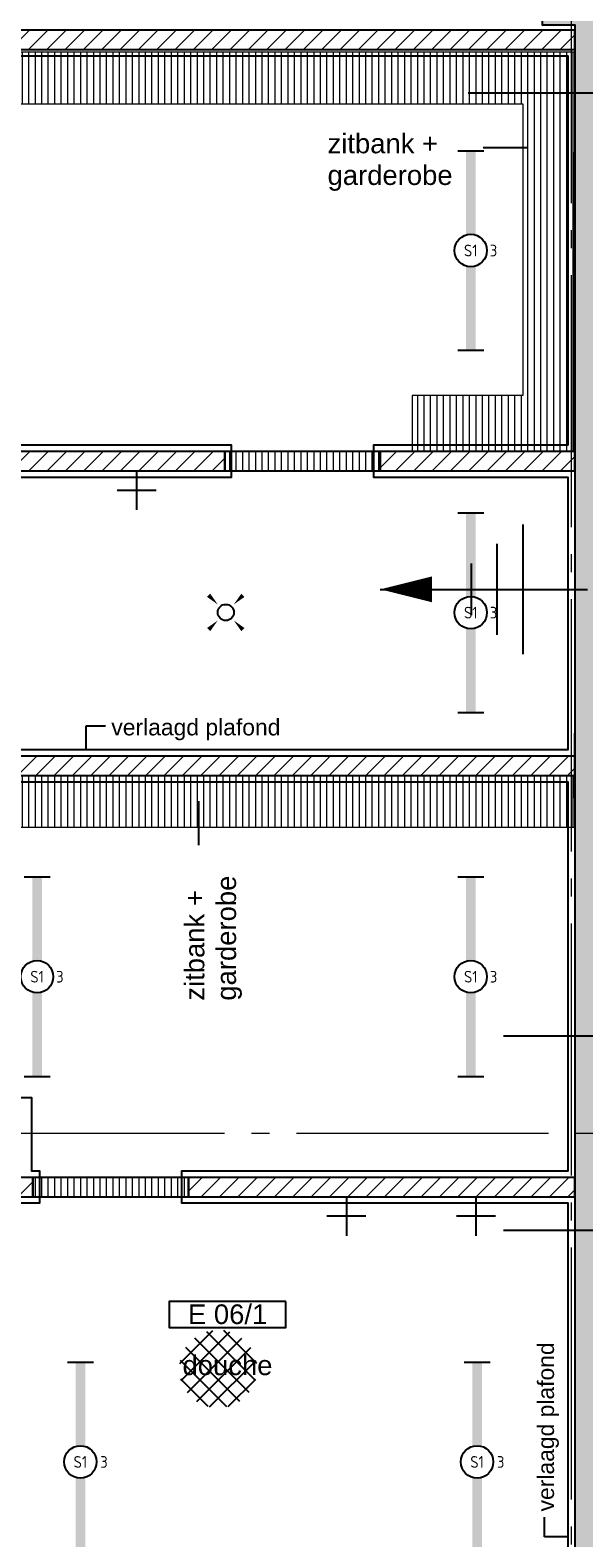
# Model space of a CAD drawing. Header units: millimetres. Extents: x -38031 to 123247, y -16330 to 129979.
# Tile 51 of 235: x 5873 to 10146, y 11178 to 22809. Entities that reach past the tile are written whole.
import ezdxf
from ezdxf.enums import TextEntityAlignment as Align

# ---------------------------------------------------------------- set-up
doc = ezdxf.new("R2010")
doc.units = ezdxf.units.MM
doc.header["$LTSCALE"] = 50
doc.linetypes.add('HIDDEN2', pattern=[4.7625, 3.175, -1.5875])
doc.linetypes.add('STYLE_11', pattern=[5, 3.888855, -0.416718, 0.277786, -0.416641])
for name, color, linetype in [('AB$1A---_ATTRIB035', 8, 'Continuous'), ('AL$1A---_ALGEMEEN', 8, 'Continuous'), ('AM$1A---_ARCERING', 8, 'Continuous'), ('AT$1A---_TEKST100', 8, 'Continuous'), ('BOUWKUNDIG', 8, 'Continuous'), ('EL6121--', 3, 'Continuous'), ('EL6311--', 3, 'Continuous'), ('versterkte strook', 7, 'Continuous')]:
    doc.layers.add(name, color=color, linetype=linetype)
doc.layers.add('stramien', color=1, linetype='STYLE_11', lineweight=15)
doc.styles.add('Arial', font='ARIAL.TTF')
doc.styles.add('BURO-018', font='iso.shx', dxfattribs={"height": 90})
doc.styles.get("Standard").update_dxf_attribs({"font": 'iso.shx'})
pattern_1 = [(90, (-987936.493, -175784.823), (50, 0), [])]
pattern_2 = [(45, (-987936.49, -175784.82), (70.710678, -70.710678), [])]

# ---------------------------------------------------------------- blocks, each defined once
blk = doc.blocks.new('E00411')
at = {"color": 0, "linetype": 'Continuous'}
blk.add_circle((0, 0), 1.25, dxfattribs=at)
for points in [[(-2.89, 2.4), (-2.4, 2.89), (-1.24, 1.24)], [(2.4, 2.89), (2.89, 2.4), (1.24, 1.24)], [(-2.4, -2.89), (-2.89, -2.4), (-1.24, -1.24)], [(2.89, -2.4), (2.4, -2.89), (1.24, -1.24)]]:
    blk.add_solid(points, dxfattribs=at)
at = {"color": 0, "linetype": 'Continuous', "style": 'BURO-018'}
for tag, p in [('E_GKAST', (0, 8)), ('E_GROEP', (0, 5)), ('E_SLET1', (4.5, 2)), ('E_GROEP', (0, 0)), ('E_GKAST', (0, 0))]:
    blk.add_attdef(tag, text='', height=1.8, dxfattribs=at).set_placement(p, align=Align.MIDDLE)
at = {"color": 0, "linetype": 'Continuous', "style": 'BURO-018', "flags": 1}
for tag, p in [('E_SGROEP', (4.5, 5)), ('E_MATCODE', (0, 0)), ('E_SGROEP', (0, 0))]:
    blk.add_attdef(tag, text='', height=1.8, dxfattribs=at).set_placement(p, align=Align.MIDDLE)
blk = doc.blocks.new('E00443')
at = {"color": 0}
for points in [[(-2.97, 0.57), (-0.43, 3.1)], [(-2.87, -0.75), (0.88, 3)], [(-2.39, -1.68), (1.82, 2.52)], [(2.39, -1.68), (-1.82, 2.52)], [(2.87, -0.75), (-0.88, 3)], [(2.97, 0.57), (0.43, 3.1)], [(1.66, -2.36), (-2.5, 1.79)], [(-1.66, -2.36), (2.5, 1.79)], [(0.67, -2.79), (-2.92, 0.8)], [(-0.67, -2.79), (2.92, 0.8)], [(-0.77, -2.76), (-2.9, -0.64)], [(0.77, -2.76), (2.9, -0.64)]]:
    blk.add_lwpolyline(points, dxfattribs=at)
at = {"color": 0, "linetype": 'Continuous', "style": 'BURO-018', "flags": 1}
blk.add_attdef('E_MATCODE', text='', height=1.8, dxfattribs=at).set_placement((0, 0), align=Align.MIDDLE)
blk = doc.blocks.new('1115B61540')
at = {"color": 0}
for p, q in [((-15.4, 2), (-15.4, -2)), ((15.4, 2), (15.4, -2))]:
    blk.add_line(p, q, dxfattribs=at)
at = {"color": 0, "linetype": 'Continuous'}
blk.add_circle((0, 0), 2.5, dxfattribs=at)
at = {"color": 0}
for points in [[(-2.5, 0.75), (-15.4, 0.75), (-2.5, -0.75), (-15.4, -0.75)], [(2.5, 0.75), (15.4, 0.75), (2.5, -0.75), (15.4, -0.75)]]:
    blk.add_solid(points, dxfattribs=at)
at = {"color": 0, "linetype": 'Continuous', "style": 'BURO-018'}
for tag, p in [('E_GKAST', (0, 8)), ('E_GROEP', (0, 5)), ('E_SGROEP', (4.5, 5)), ('E_ARMCODE', (0, 0)), ('E_SLET', (4.5, -3))]:
    blk.add_attdef(tag, text='', height=1.8, dxfattribs=at).set_placement(p, align=Align.MIDDLE)
blk = doc.blocks.new('0215A2')
at = {"color": 0, "linetype": 'Continuous'}
for p, q in [((0, -8), (0, 0)), ((-2.5, -2.5), (2.5, -2.5)), ((-1.75, -3.5), (1.75, -3.5)), ((-1, -4.5), (1, -4.5))]:
    blk.add_line(p, q, dxfattribs=at)
blk.add_lwpolyline([(0, -8, 0, 1, 0), (0, -6, 1, 1, 0)], format="xyseb", dxfattribs=at)
at = {"color": 0, "linetype": 'Continuous', "style": 'BURO-018', "flags": 1}
blk.add_attdef('E_MATCODE', text='', height=1.8, rotation=90, dxfattribs=at).set_placement((0, 0), align=Align.MIDDLE)
blk = doc.blocks.new('txt 1_100 verlaagd plafond')
at = {"layer": 'AL$1A---_ALGEMEEN', "color": 0}
for p, q in [((-1830, 0), (-1830, 183)), ((-1830, 183), (-1680, 183))]:
    blk.add_line(p, q, dxfattribs=at)
blk.add_solid([(-1830, 0), (-1837, 25), (-1823, 25)], dxfattribs=at)
at = {"layer": 'AT$1A---_TEKST100', "insert": (-983, 236), "char_height": 126.27, "attachment_point": 2, "line_spacing_factor": 0.967741, "style": 'Arial'}
blk.add_mtext('{\\C256;\\lverlaagd plafond}', dxfattribs=at)
blk = doc.blocks.new('Group-18')
at = {"layer": 'AL$1A---_ALGEMEEN', "color": 0}
for points in [[(-56171, -6826), (-56171, -6876), (-56386, -6876), (-56386, -7516), (-55202, -7516), (-55202, -7185), (-54952, -7185), (-54952, -8966), (-48936, -8966), (-48936, -9216), (-54952, -9216), (-54952, -11316), (-46336, -11316), (-46336, -9216), (-47836, -9216), (-47836, -8966), (-46336, -8966), (-46336, -5966), (-54952, -5966), (-54952, -6386), (-55202, -6386), (-55202, -5966), (-56171, -5966), (-56171, -6826)], [(-54636, -13465), (-54686, -13465), (-54686, -11566), (-56386, -11566), (-56386, -14000), (-56086, -14000), (-56086, -14566), (-51026, -14566), (-51026, -14000), (-50476, -14000), (-50476, -14566), (-50416, -14566), (-50416, -14816), (-50981, -14816), (-50981, -18816), (-46336, -18816), (-46336, -14816), (-49316, -14816), (-49316, -14566), (-46336, -14566), (-46336, -11566), (-54486, -11566), (-54486, -13465), (-54636, -13465)]]:
    blk.add_lwpolyline(points, dxfattribs=at)
blk.add_blockref('txt 1_100 verlaagd plafond', (-48226, -11316), dxfattribs=at)
at = {"layer": 'AL$1A---_ALGEMEEN', "color": 0, "rotation": 90}
blk.add_blockref('txt 1_100 verlaagd plafond', (-46336, -15558), dxfattribs=at)
blk = doc.blocks.new('Group-69')
at = {"layer": 'AL$1A---_ALGEMEEN', "color": 0}
for p, q in [((-49666, -9166), (-49666, -9466)), ((-49516, -9316), (-49816, -9316))]:
    blk.add_line(p, q, dxfattribs=at)
blk = doc.blocks.new('Group-70')
at = {"layer": 'AL$1A---_ALGEMEEN', "color": 0}
blk.add_line((-46993, -6672), (-46653, -6672), dxfattribs=at)
at = {"layer": 'AT$1A---_TEKST100', "insert": (-48193, -6564), "char_height": 151.52, "attachment_point": 1, "line_spacing_factor": 0.967741, "style": 'Arial'}
blk.add_mtext('{\\C256;\\lzitbank +\\Pgarderobe}', dxfattribs=at)
blk = doc.blocks.new('Group-103')
at = {"layer": 'AL$1A---_ALGEMEEN', "color": 0}
for p, q in [((-47048, -14766), (-47048, -15066)), ((-46898, -14916), (-47198, -14916))]:
    blk.add_line(p, q, dxfattribs=at)
blk = doc.blocks.new('Group-104')
at = {"layer": 'AL$1A---_ALGEMEEN', "color": 0}
for p, q in [((-48048, -14766), (-48048, -15066)), ((-47898, -14916), (-48198, -14916))]:
    blk.add_line(p, q, dxfattribs=at)
blk = doc.blocks.new('tekst 9 pts-1')
at = {"layer": 'AL$1A---_ALGEMEEN', "color": 0, "style": 'Arial'}
blk.add_attdef('naam_ruimte', text='', height=152, dxfattribs=at).set_placement((0, -41), align=Align.TOP_CENTER)
at = {"layer": 'AL$1A---_ALGEMEEN', "color": 0, "flags": 1}
for tag, p in [('oppervlakte', (-618, -1003)), ('stramiennummer', (-618, -1276))]:
    blk.add_attdef(tag, p, '', height=152, dxfattribs=at)
blk = doc.blocks.new('ruimtenummer')
at = {"layer": 'AL$1A---_ALGEMEEN', "color": 0, "flags": 1}
for tag, p in [('peil', (-450, -397)), ('onderdeel', (-450, -670))]:
    blk.add_attdef(tag, p, '', height=152, dxfattribs=at)
at = {"color": 0}
blk.add_wipeout([(-450, 100), (450, 100), (450, -100), (-450, -100)], dxfattribs=at).dxf.layer = 'AL$1A---_ALGEMEEN'
at = {"layer": 'AL$1A---_ALGEMEEN', "color": 0}
blk.add_lwpolyline([(-450, 100), (450, 100), (450, -100), (-450, -100)], close=True, dxfattribs=at)
at = {"layer": 'AL$1A---_ALGEMEEN', "color": 0, "style": 'Arial'}
blk.add_attdef('ruimtenummer', text='', height=152, dxfattribs=at).set_placement((0, 78), align=Align.TOP_CENTER)
blk = doc.blocks.new('Group-112')
at = {"layer": 'AL$1A---_ALGEMEEN', "color": 0}
blk.add_line((-49186, -12053), (-49186, -11713), dxfattribs=at)
at = {"layer": 'AT$1A---_TEKST100', "insert": (-49295, -13253), "char_height": 151.52, "attachment_point": 1, "rotation": 90, "line_spacing_factor": 0.967741, "style": 'Arial'}
blk.add_mtext('{\\C256;\\lzitbank +\\Pgarderobe}', dxfattribs=at)
blk = doc.blocks.new('200254 W 210 11-06-2007')
at = {"layer": 'AM$1A---_ARCERING', "linetype": 'Continuous', "lineweight": 0}
blk.add_hatch(color=256, dxfattribs=at).paths.add_polyline_path([(-20364, -3193), (-20364, -3588), (-22964, -3588), (-22964, -3293), (-23164, -3293), (-23164, -3748), (-22244, -3748), (-22244, -6378), (-25924, -6378), (-25924, -1687), (-26174, -1687), (-26174, 2472), (-26374, 2472), (-26374, -2137), (-26124, -2137), (-26124, -23856), (-25924, -23833), (-25924, -20052), (-22724, -20052), (-22724, -19852), (-25924, -19852), (-25924, -6578), (-23164, -6578), (-23164, -10463), (-23314, -10463), (-23314, -10913), (-22864, -10913), (-22864, -10463), (-22964, -10463), (-22964, -6578), (-22044, -6578), (-22044, -3748), (-20204, -3748), (-20204, -3193)])
at = {"layer": 'AM$1A---_ARCERING', "linetype": 'Continuous', "lineweight": 5}
h = blk.add_hatch(dxfattribs=at)
h.set_pattern_fill('KALKZANDSTEEN', color=256, scale=50, style=0, pattern_type=2)
h.set_pattern_definition(pattern_2)
h.paths.add_polyline_path([(-36424, -2179), (-36424, -2329), (-26124, -2329), (-26124, -2179)])
h = blk.add_hatch(dxfattribs=at)
h.set_pattern_fill('1_5_PLAAT___', color=256, scale=50, style=0, pattern_type=2)
h.set_pattern_definition(pattern_1)
h.paths.add_polyline_path([(-34840, -2748), (-26524, -2748), (-26524, -4998), (-27379, -4998), (-27379, -5429), (-26129, -5429), (-26124, -2348), (-34840, -2348)])
h = blk.add_hatch(dxfattribs=at)
h.set_pattern_fill('KALKZANDSTEEN', color=256, scale=50, style=0, pattern_type=2)
h.set_pattern_definition(pattern_2)
h.paths.add_polyline_path([(-34840, -5579), (-28824, -5579), (-28824, -5429), (-34840, -5429)])
h = blk.add_hatch(dxfattribs=at)
h.set_pattern_fill('1_5_PLAAT___', color=256, scale=50, style=0, pattern_type=2)
h.set_pattern_definition(pattern_1)
h.paths.add_polyline_path([(-28824, -5429), (-28824, -5579), (-27624, -5579), (-27624, -5429)])
h = blk.add_hatch(dxfattribs=at)
h.set_pattern_fill('KALKZANDSTEEN', color=256, scale=50, style=0, pattern_type=2)
h.set_pattern_definition(pattern_2)
h.paths.add_polyline_path([(-26124, -5429), (-27624, -5429), (-27624, -5579), (-26124, -5579)])
h = blk.add_hatch(dxfattribs=at)
h.set_pattern_fill('KALKZANDSTEEN', color=256, scale=50, style=0, pattern_type=2)
h.set_pattern_definition(pattern_2)
h.paths.add_polyline_path([(-36424, -7779), (-36424, -7929), (-26124, -7929), (-26124, -7779)])
h = blk.add_hatch(dxfattribs=at)
h.set_pattern_fill('1_5_PLAAT___', color=256, scale=50, style=0, pattern_type=2)
h.set_pattern_definition(pattern_1)
h.paths.add_polyline_path([(-34374, -7929), (-26124, -7929), (-26124, -8329), (-34374, -8329)])
h = blk.add_hatch(dxfattribs=at)
h.set_pattern_fill('KALKZANDSTEEN', color=256, scale=50, style=0, pattern_type=2)
h.set_pattern_definition(pattern_2)
h.paths.add_polyline_path([(-36274, -11179), (-30304, -11179), (-30304, -11029), (-36274, -11029)])
h = blk.add_hatch(dxfattribs=at)
h.set_pattern_fill('1_5_PLAAT___', color=256, scale=50, style=0, pattern_type=2)
h.set_pattern_definition(pattern_1)
h.paths.add_polyline_path([(-30304, -11029), (-30304, -11179), (-29104, -11179), (-29104, -11029)])
h = blk.add_hatch(dxfattribs=at)
h.set_pattern_fill('KALKZANDSTEEN', color=256, scale=50, style=0, pattern_type=2)
h.set_pattern_definition(pattern_2)
h.paths.add_polyline_path([(-26124, -11029), (-29104, -11029), (-29104, -11179), (-26124, -11179)])
at = {"layer": 'AL$1A---_ALGEMEEN'}
blk.add_line((-26124, -8103), (-26124, -7603), dxfattribs=at)
blk.add_lwpolyline([(-25924, -1687), (-26174, -1687), (-26174, 2472), (-26374, 2472), (-26374, -2137), (-26124, -2137), (-26124, -23856), (-25924, -23833)], dxfattribs=at)
for points in [[(-36424, -2179), (-36424, -2329), (-26124, -2329), (-26124, -2179)], [(-34840, -5579), (-28824, -5579), (-28824, -5429), (-34840, -5429)], [(-28824, -5429), (-28824, -5579), (-27624, -5579), (-27624, -5429)], [(-26124, -5429), (-27624, -5429), (-27624, -5579), (-26124, -5579)], [(-36424, -7779), (-36424, -7929), (-26124, -7929), (-26124, -7779)], [(-36274, -11179), (-30304, -11179), (-30304, -11029), (-36274, -11029)], [(-30304, -11029), (-30304, -11179), (-29104, -11179), (-29104, -11029)], [(-26124, -11029), (-29104, -11029), (-29104, -11179), (-26124, -11179)]]:
    blk.add_lwpolyline(points, close=True, dxfattribs=at)
at = {"layer": 'AL$1A---_ALGEMEEN', "linetype": 'Continuous', "lineweight": 5}
for points in [[(-34840, -2748), (-26524, -2748), (-26524, -4998), (-27379, -4998), (-27379, -5429), (-26129, -5429), (-26124, -2348), (-34840, -2348)], [(-34374, -7929), (-26124, -7929), (-26124, -8329), (-34374, -8329)]]:
    blk.add_lwpolyline(points, close=True, dxfattribs=at)
at = {"layer": 'stramien', "ltscale": 10}
for p, q in [((-26149, -41014), (-26149, 36216)), ((-40770, -10688), (65524, -10688))]:
    blk.add_line(p, q, dxfattribs=at)
at = {"layer": 'AL$1A---_ALGEMEEN'}
for name in ['Group-18', 'Group-70', 'Group-69', 'Group-112', 'Group-104', 'Group-103']:
    blk.add_blockref(name, (20162, 3587), dxfattribs=at)
ref = blk.add_blockref('tekst 9 pts-1', (-28803, -12362), dxfattribs=dict(at, xscale=-1))
ref.add_attrib('naam_ruimte', 'douche', dxfattribs={"layer": 'AB$1A---_ATTRIB035', "height": 151.5, "style": 'Arial'}).set_placement((-28803, -12403), align=Align.TOP_CENTER)
ref = blk.add_blockref('ruimtenummer', (-28802, -12086), dxfattribs=dict(at, xscale=-1))
ref.add_attrib('ruimtenummer', 'E 06/1', dxfattribs={"layer": 'AB$1A---_ATTRIB035', "height": 151.5, "style": 'Arial'}).set_placement((-28802, -12009), align=Align.TOP_CENTER)

msp = doc.modelspace()

# ---------------------------------------------------------------- block references
at = {"layer": 'BOUWKUNDIG'}
msp.add_blockref('200254 W 210 11-06-2007', (36199, 24987.6), dxfattribs=at)

# ---------------------------------------------------------------- next in the draw order: linework, layer by layer
at = {"layer": 'versterkte strook'}
for p, q in [((9253.9, 22325), (79178.7, 22325)), ((9526.6, 15050), (104346.1, 15050)), ((9526.6, 13550), (104346.1, 13550))]:
    msp.add_line(p, q, dxfattribs=at)

# ---------------------------------------------------------------- next in the draw order: block references
at = {"layer": 'EL6121--', "linetype": 'HIDDEN2', "xscale": 200, "yscale": 200, "zscale": 200, "rotation": 270}
msp.add_blockref('0215A2', (10175, 18495), dxfattribs=at)
at = {"layer": 'EL6121--', "xscale": 100, "yscale": 100, "zscale": 100}
msp.add_blockref('E00443', (7325.2, 12466.7), dxfattribs=at)
at = {"layer": 'EL6311--'}
ref = msp.add_blockref('1115B61540', (9273, 21109), dxfattribs=dict(at, xscale=50, yscale=50, zscale=50, rotation=90))
ref.add_attrib('E_ARMCODE', 'S1', dxfattribs={"layer": '0', "color": 1, "linetype": 'Continuous', "height": 90, "style": 'BURO-018'}).set_placement((9273, 21109), align=Align.MIDDLE)
ref.add_attrib('E_GROEP', '3', dxfattribs={"layer": '0', "color": 1, "linetype": 'Continuous', "height": 90, "style": 'BURO-018'}).set_placement((9449, 21109), align=Align.MIDDLE)
ref = msp.add_blockref('1115B61540', (9273, 18315.4), dxfattribs=dict(at, xscale=50, yscale=50, zscale=50, rotation=90))
ref.add_attrib('E_ARMCODE', 'S1', dxfattribs={"layer": '0', "color": 1, "linetype": 'Continuous', "height": 90, "style": 'BURO-018'}).set_placement((9273, 18315.4), align=Align.MIDDLE)
ref.add_attrib('E_GROEP', '3', dxfattribs={"layer": '0', "color": 1, "linetype": 'Continuous', "height": 90, "style": 'BURO-018'}).set_placement((9449, 18315.4), align=Align.MIDDLE)
at = {"layer": 'EL6311--', "xscale": 50, "yscale": 50, "zscale": 50, "rotation": 90}
msp.add_blockref('E00411', (7382.8, 18316.7), dxfattribs=at)
at = {"layer": 'EL6311--'}
ref = msp.add_blockref('1115B61540', (5926.8, 15506.6), dxfattribs=dict(at, xscale=50, yscale=50, zscale=50, rotation=90))
ref.add_attrib('E_ARMCODE', 'S1', dxfattribs={"layer": '0', "color": 1, "linetype": 'Continuous', "height": 90, "style": 'BURO-018'}).set_placement((5926.8, 15506.6), align=Align.MIDDLE)
ref.add_attrib('E_GROEP', '3', dxfattribs={"layer": '0', "color": 1, "linetype": 'Continuous', "height": 90, "style": 'BURO-018'}).set_placement((6102.8, 15506.6), align=Align.MIDDLE)
ref = msp.add_blockref('1115B61540', (9273, 15506.6), dxfattribs=dict(at, xscale=50, yscale=50, zscale=50, rotation=90))
ref.add_attrib('E_ARMCODE', 'S1', dxfattribs={"layer": '0', "color": 1, "linetype": 'Continuous', "height": 90, "style": 'BURO-018'}).set_placement((9273, 15506.6), align=Align.MIDDLE)
ref.add_attrib('E_GROEP', '3', dxfattribs={"layer": '0', "color": 1, "linetype": 'Continuous', "height": 90, "style": 'BURO-018'}).set_placement((9449, 15506.6), align=Align.MIDDLE)
ref = msp.add_blockref('1115B61540', (6261.1, 11763.5), dxfattribs=dict(at, xscale=50, yscale=50, zscale=50, rotation=90))
ref.add_attrib('E_ARMCODE', 'S1', dxfattribs={"layer": '0', "color": 1, "linetype": 'Continuous', "height": 90, "style": 'BURO-018'}).set_placement((6261.1, 11763.5), align=Align.MIDDLE)
ref.add_attrib('E_GROEP', '3', dxfattribs={"layer": '0', "color": 1, "linetype": 'Continuous', "height": 90, "style": 'BURO-018'}).set_placement((6443.2, 11763.5), align=Align.MIDDLE)
ref = msp.add_blockref('1115B61540', (9321.7, 11763.5), dxfattribs=dict(at, xscale=50, yscale=50, zscale=50, rotation=90))
ref.add_attrib('E_ARMCODE', 'S1', dxfattribs={"layer": '0', "color": 1, "linetype": 'Continuous', "height": 90, "style": 'BURO-018'}).set_placement((9321.7, 11763.5), align=Align.MIDDLE)
ref.add_attrib('E_GROEP', '3', dxfattribs={"layer": '0', "color": 1, "linetype": 'Continuous', "height": 90, "style": 'BURO-018'}).set_placement((9503.7, 11763.5), align=Align.MIDDLE)

doc.saveas('drawing.dxf')
